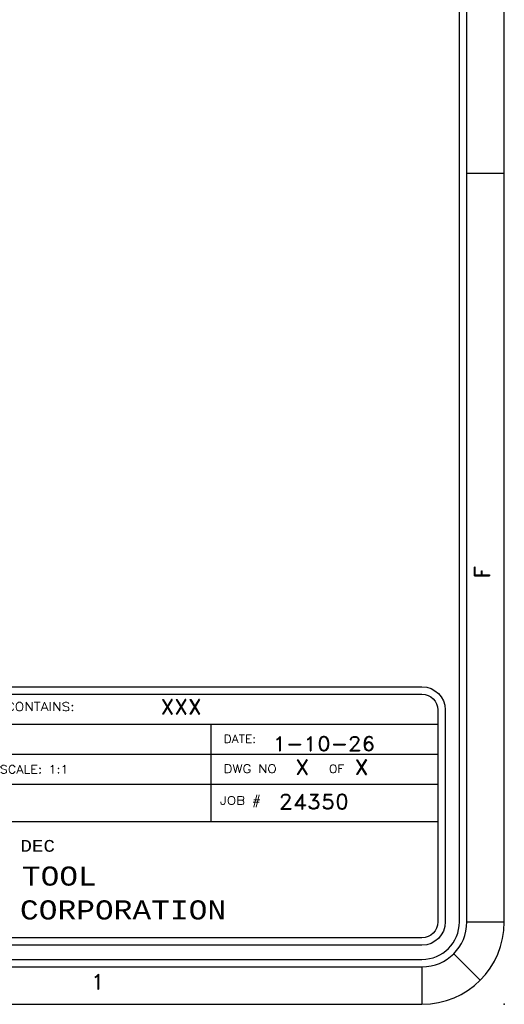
# Model space of a CAD drawing. Header units: inches. Extents: x 3 to 351, y 4 to 271.
# Tile 34 of 256: x 169.06 to 172.3, y 4.65 to 11.23. Entities that reach past the tile are written whole.
import ezdxf
from ezdxf.enums import TextEntityAlignment as Align

# ---------------------------------------------------------------- set-up
doc = ezdxf.new("R2010")
doc.units = ezdxf.units.IN
doc.header["$LTSCALE"] = 0.5
doc.header["$MEASUREMENT"] = 0
doc.layers.add('PLOTVIEW1', color=7, linetype='Continuous')
doc.layers.add('STR_1', color=7, linetype='Continuous')
doc.styles.add('VERO0-Simplex', font='simplex_.ttf')
doc.styles.add('VERO2-Courier New', font='cour.ttf')
doc.styles.add('VERO3-RomanS', font='romans__.ttf')
doc.styles.add('VERO5-RomanD', font='romand__.ttf')

msp = doc.modelspace()

# ---------------------------------------------------------------- linework, layer by layer
at = {"layer": 'PLOTVIEW1', "color": 97, "linetype": 'Continuous'}
for p, q in [((172.0017, 5.1975), (172.0017, 39.1975)), ((172.0517, 5.1975), (172.0517, 39.1975)), ((172.3017, 5.1975), (172.3017, 39.1975)), ((172.3017, 10.1975), (172.0517, 10.1975)), ((172.0517, 5.1975), (172.3017, 5.1975)), ((125.7517, 4.9475), (171.7517, 4.9475)), ((171.9638, 4.9854), (172.1406, 4.8086)), ((125.7517, 4.8975), (171.7517, 4.8975)), ((171.7517, 4.8975), (171.7517, 4.6475)), ((125.7517, 4.6475), (171.7517, 4.6475))]:
    msp.add_line(p, q, dxfattribs=at)
at = {"layer": 'PLOTVIEW1', "color": 252, "linetype": 'Continuous'}
for p, q in [((165.1468, 6.5192, 0.0197), (171.8567, 6.5192, 0.0197)), ((170.3427, 6.1192, 0.0197), (170.3427, 6.5192, 0.0197)), ((165.1468, 6.3192, 0.0197), (171.8567, 6.3192, 0.0197)), ((165.1468, 6.1192, 0.0197), (171.8567, 6.1192, 0.0197)), ((170.3427, 5.8692, 0.0197), (170.3427, 6.1192, 0.0197)), ((167.3167, 5.8692, 0.0197), (171.8567, 5.8692, 0.0197))]:
    msp.add_line(p, q, dxfattribs=at)
at = {"layer": 'PLOTVIEW1', "color": 97, "linetype": 'Continuous'}
for radius in [0.3, 0.25, 0.55]:
    msp.add_arc((171.7517, 5.1975), radius, 270, 0, dxfattribs=at)
msp.add_point((172.3017, 4.6475), dxfattribs=at)
at = {"layer": 'STR_1', "color": 4, "linetype": 'Continuous'}
for p, q in [((165.2518, 6.7692), (171.7517, 6.7692)), ((165.2518, 6.7192), (171.7517, 6.7192)), ((171.8567, 6.6142), (171.8567, 5.1975)), ((171.9067, 6.6142), (171.9067, 5.1975)), ((171.7517, 5.0925), (165.2518, 5.0925)), ((171.7517, 5.0425), (165.2518, 5.0425))]:
    msp.add_line(p, q, dxfattribs=at)
at = {"layer": 'STR_1', "color": 4, "linetype": 'Continuous', "extrusion": (0, 8.88178e-16, -1)}
for centre, radius, start, end in [((-171.7517, 6.6142), 0.155, 90, 180), ((-171.7517, 6.6142), 0.105, 90, 180), ((-171.7517, 5.1975), 0.105, 180, 270), ((-171.7517, 5.1975), 0.155, 180, 270)]:
    msp.add_arc(centre, radius, start, end, dxfattribs=at)

# ---------------------------------------------------------------- texts
at = {"layer": 'PLOTVIEW1', "color": 56, "linetype": 'Continuous', "style": 'VERO5-RomanD', "width": 1.000299}
msp.add_text('F', height=0.1, rotation=90, dxfattribs=at).set_placement((172.202, 7.4921), (172.202, 7.5769), align=Align.FIT)
at = {"layer": 'PLOTVIEW1', "color": 7, "linetype": 'Continuous'}
for s, height, style, width, p, p2 in [('THIS SHEET CONTAINS:', 0.057462, 'VERO3-RomanS', 0.999501, (168.4077, 6.6075, 0.0197), (169.4305, 6.6075, 0.0197)), ('XXX', 0.09723, 'VERO5-RomanD', 1.000527, (170.0049, 6.5864, 0.0197), (170.2793, 6.5864, 0.0197)), ('DATE:', 0.05345, 'VERO3-RomanS', 0.999579, (170.4262, 6.394, 0.0197), (170.6434, 6.394, 0.0197)), ('1-10-26', 0.09605, 'VERO5-RomanD', 1.000508, (170.7533, 6.3406, 0.0197), (171.4394, 6.3406, 0.0197)), ('DWG NO', 0.05632, 'VERO3-RomanS', 0.998674, (170.4262, 6.193, 0.0197), (170.7805, 6.193, 0.0197)), ('X', 0.1, 'VERO5-RomanD', 1.000527, (170.9039, 6.1817, 0.0197), (170.998, 6.1817, 0.0197)), ('X', 0.1, 'VERO5-RomanD', 1.000527, (171.3, 6.1817, 0.0197), (171.3941, 6.1817, 0.0197)), ('SCALE: 1:1', 0.05368, 'VERO0-Simplex', 0.999379, (168.9306, 6.1904, 0.0197), (169.3905, 6.1904, 0.0197)), ('OF', 0.05341, 'VERO3-RomanS', 0.999406, (171.1298, 6.194, 0.0197), (171.2326, 6.194, 0.0197)), ('24350', 0.1, 'VERO5-RomanD', 1.000527, (170.7944, 5.9518, 0.0197), (171.2647, 5.9518, 0.0197)), ('JOB #', 0.05433, 'VERO3-RomanS', 0.999053, (170.4018, 5.9819, 0.0197), (170.6761, 5.9819, 0.0197)), ('DEC', 0.07864, 'VERO2-Courier New', 0.932229, (169.0686, 5.6667, 0.0197), (169.2996, 5.6667, 0.0197)), ('TOOL', 0.12743, 'VERO2-Courier New', 0.932229, (169.0791, 5.4405, 0.0197), (169.5782, 5.4405, 0.0197)), ('CORPORATION', 0.127868, 'VERO2-Courier New', 0.932229, (169.0657, 5.2142, 0.0197), (170.4431, 5.2142, 0.0197))]:
    msp.add_text(s, height=height, dxfattribs=dict(at, style=style, width=width)).set_placement(p, p2, align=Align.FIT)
at = {"layer": 'PLOTVIEW1', "color": 56, "linetype": 'Continuous', "style": 'VERO5-RomanD', "width": 1.000527}
msp.add_text('1', height=0.1, dxfattribs=at).set_placement((169.5391, 4.7496), (169.6332, 4.7496), align=Align.FIT)

doc.saveas('drawing.dxf')
